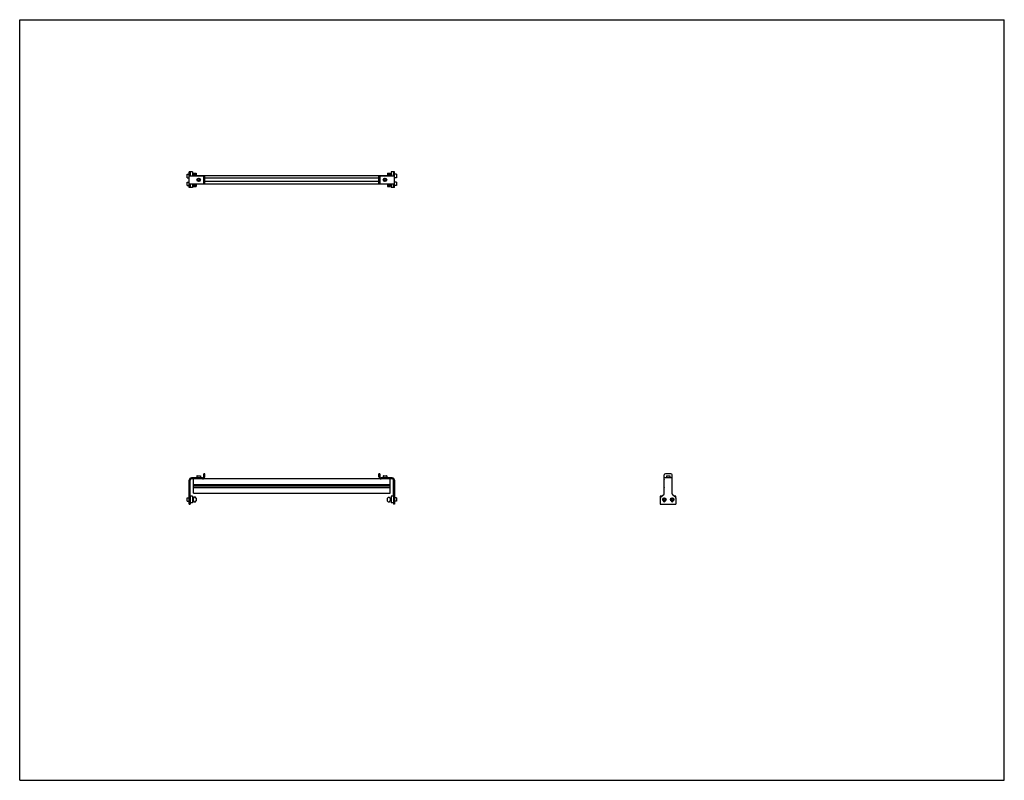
# Model space of a CAD drawing. Header units: inches. Extents: x 0 to 110, y 0 to 85.
import ezdxf

# ---------------------------------------------------------------- set-up
doc = ezdxf.new("R2010")
doc.units = ezdxf.units.IN
doc.header["$LTSCALE"] = 6.05
doc.header["$MEASUREMENT"] = 0
doc.layers.get('0').update_dxf_attribs({"linetype": 'CONTINUOUS'})
for name, color, linetype in [('200626M_BL3', 7, 'CONTINUOUS'), ('200626M_BL8', 7, 'CONTINUOUS'), ('201937_BL1', 7, 'CONTINUOUS'), ('201937_BL6', 7, 'CONTINUOUS'), ('202444_BL2', 7, 'CONTINUOUS'), ('202444_BL7', 7, 'CONTINUOUS'), ('207135_WW_207135_22_BL4', 7, 'CONTINUOUS'), ('9206XXM_920614M_BL10', 7, 'CONTINUOUS'), ('9206XXM_920614M_BL5', 7, 'CONTINUOUS'), ('9206XXM_920620M_BL0', 7, 'CONTINUOUS'), ('9206XXM_920620M_BL11', 7, 'CONTINUOUS'), ('9206XXM_920620M_BL12', 7, 'CONTINUOUS'), ('9206XXM_920620M_BL9', 7, 'CONTINUOUS')]:
    doc.layers.add(name, color=color, linetype=linetype)

# ---------------------------------------------------------------- blocks, each defined once
blk = doc.blocks.new('9206XXM_920620M_BL0', base_point=(19.05, 49.02))
at = {"layer": '9206XXM_920620M_BL0', "color": 7, "linetype": 'CONTINUOUS'}
for p, q in [((18.7, 66.84), (18.72, 66.86)), ((18.7, 66.49), (18.7, 66.84)), ((18.7, 66.49), (18.72, 66.47)), ((18.72, 66.47), (18.72, 66.86)), ((18.72, 66.86), (18.93, 66.86)), ((18.72, 66.47), (18.93, 66.47)), ((19.3, 66.55), (19.4, 66.55)), ((18.7, 31.55), (18.72, 31.57)), ((18.7, 31.2), (18.7, 31.55)), ((18.7, 31.2), (18.72, 31.18)), ((18.72, 31.18), (18.72, 31.57)), ((18.72, 31.57), (18.93, 31.57)), ((18.72, 31.18), (18.93, 31.18)), ((19.3, 31.49), (19.4, 31.49)), ((19.3, 31.26), (19.4, 31.26))]:
    blk.add_line(p, q, dxfattribs=at)
blk = doc.blocks.new('201937_BL1', base_point=(19.81, 49.42))
at = {"layer": '201937_BL1', "color": 7, "linetype": 'CONTINUOUS'}
for p, q in [((18.93, 66.23), (18.93, 67.98)), ((19.05, 67.98), (18.93, 67.98)), ((18.93, 67.54), (20.68, 67.54)), ((19.05, 67.79), (19.05, 67.54)), ((20.56, 66.66), (20.56, 67.54)), ((20.68, 66.66), (20.68, 67.54)), ((18.93, 66.66), (20.68, 66.66)), ((19.05, 66.23), (18.93, 66.23)), ((19.05, 66.66), (19.05, 66.41)), ((20.56, 33.92), (20.56, 34.24)), ((20.68, 34.24), (20.56, 34.24)), ((20.68, 33.92), (20.68, 34.24)), ((18.93, 30.87), (18.93, 33.55)), ((19.05, 31.75), (19.05, 33.55)), ((20.43, 33.8), (19.18, 33.8)), ((20.43, 33.68), (19.18, 33.68)), ((18.93, 30.87), (19.05, 30.87)), ((19.05, 31.54), (19.05, 30.87))]:
    blk.add_line(p, q, dxfattribs=at)
for centre, radius, start, end in [((19.18, 33.55), 0.245, 90, 180), ((19.18, 33.55), 0.125, 90, 180), ((20.43, 33.92), 0.245, 270, 360), ((20.43, 33.92), 0.125, 270, 360)]:
    blk.add_arc(centre, radius, start, end, dxfattribs=at)
blk = doc.blocks.new('202444_BL2', base_point=(19.18, 49.49))
at = {"layer": '202444_BL2', "color": 7, "linetype": 'CONTINUOUS'}
for p, q in [((19.05, 67.98), (19.05, 67.79)), ((19.3, 67.98), (19.05, 67.98)), ((19.3, 67.98), (19.3, 67.54)), ((19.05, 66.41), (19.05, 66.23)), ((19.3, 66.23), (19.05, 66.23)), ((19.3, 66.66), (19.3, 66.23)), ((19.05, 31.75), (19.05, 31)), ((19.3, 31.75), (19.05, 31.75)), ((19.3, 31), (19.05, 31)), ((19.3, 31.75), (19.3, 31))]:
    blk.add_line(p, q, dxfattribs=at)
blk = doc.blocks.new('200626M_BL3', base_point=(19.56, 49.48))
at = {"layer": '200626M_BL3', "color": 7, "linetype": 'CONTINUOUS'}
for p, q in [((19.4, 67.85), (19.4, 67.54)), ((19.4, 67.85), (19.73, 67.85)), ((19.5, 67.85), (19.5, 67.54)), ((19.6, 67.85), (19.6, 67.54)), ((19.73, 67.85), (19.73, 67.54)), ((19.4, 66.66), (19.4, 66.35)), ((19.4, 66.35), (19.73, 66.35)), ((19.5, 66.66), (19.5, 66.35)), ((19.6, 66.66), (19.6, 66.35)), ((19.73, 66.66), (19.73, 66.35)), ((19.4, 31.19), (19.4, 31.56)), ((19.4, 31.56), (19.5, 31.56)), ((19.5, 31.19), (19.4, 31.19)), ((19.5, 31.56), (19.5, 31.67)), ((19.5, 31.67), (19.6, 31.67)), ((19.5, 31.1), (19.5, 31.19)), ((19.6, 31.1), (19.5, 31.1)), ((19.73, 31.54), (19.6, 31.67)), ((19.6, 31.1), (19.73, 31.23)), ((19.73, 31.54), (19.73, 31.23))]:
    blk.add_line(p, q, dxfattribs=at)
blk = doc.blocks.new('207135_WW_207135_22_BL4', base_point=(46.16, 49.82))
at = {"layer": '207135_WW_207135_22_BL4', "color": 7, "linetype": 'CONTINUOUS'}
for p, q in [((19.42, 67.54), (19.42, 67.54)), ((41.38, 67.54), (19.42, 67.54)), ((40.12, 67.3), (20.68, 67.3)), ((41.38, 67.54), (41.38, 67.54)), ((19.42, 66.66), (19.42, 66.66)), ((19.42, 66.66), (41.38, 66.66)), ((40.12, 66.9), (20.68, 66.9)), ((41.38, 66.66), (41.38, 66.66)), ((19.42, 32.1), (19.42, 33.68)), ((19.42, 33.04), (41.38, 33.04)), ((19.42, 33), (41.38, 33)), ((40.37, 33.68), (20.43, 33.68)), ((41.38, 32.1), (41.38, 33.68)), ((72.01, 33.04), (72.01, 33.62)), ((72.01, 33.04), (72.01, 33.04)), ((72.89, 33.04), (72.89, 33.62)), ((72.89, 33.04), (72.89, 33.04)), ((19.42, 32.99), (41.38, 32.99)), ((19.42, 32.79), (41.38, 32.79)), ((19.42, 32.78), (41.38, 32.78)), ((19.42, 32.74), (41.38, 32.74)), ((19.42, 32.1), (41.38, 32.1)), ((72.01, 32.75), (72.01, 32.74)), ((72.01, 32.17), (72.01, 32.74)), ((72.89, 32.74), (72.89, 32.75)), ((72.89, 32.17), (72.89, 32.74))]:
    blk.add_line(p, q, dxfattribs=at)
for centre, start, end in [((72.07, 33.62), 161.5135, 180), ((72.83, 33.62), 0, 18.4865), ((72.07, 32.17), 180, 198.4865), ((72.83, 32.17), 341.5135, 360)]:
    blk.add_arc(centre, 0.0625, start, end, dxfattribs=at)
blk = doc.blocks.new('9206XXM_920614M_BL5', base_point=(20, 50.55))
at = {"layer": '9206XXM_920614M_BL5', "color": 7, "linetype": 'CONTINUOUS'}
for p, q in [((19.9, 67.16), (20, 67.22)), ((19.9, 67.04), (19.9, 67.16)), ((20, 67.22), (20.09, 67.16)), ((20.09, 67.16), (20.09, 67.04)), ((20, 66.99), (19.9, 67.04)), ((20.09, 67.04), (20, 66.99)), ((19.82, 34.04), (19.8, 34.02)), ((19.8, 34.02), (19.8, 33.8)), ((19.8, 34.02), (20.19, 34.02)), ((19.82, 34.04), (20.17, 34.04)), ((20.17, 34.04), (20.19, 34.02)), ((20.19, 34.02), (20.19, 33.8))]:
    blk.add_line(p, q, dxfattribs=at)
for radius in [0.197, 0.177, 0.114]:
    blk.add_circle((20, 67.1), radius, dxfattribs=at)
blk = doc.blocks.new('201937_BL6', base_point=(56.72, 49.42))
at = {"layer": '201937_BL6', "color": 7, "linetype": 'CONTINUOUS'}
for p, q in [((40.12, 67.54), (41.87, 67.54)), ((40.12, 66.66), (40.12, 67.54)), ((40.24, 67.54), (40.24, 66.66)), ((41.87, 67.98), (41.75, 67.98)), ((41.75, 67.54), (41.75, 67.79)), ((41.87, 66.23), (41.87, 67.98)), ((40.12, 66.66), (41.87, 66.66)), ((41.75, 66.41), (41.75, 66.66)), ((41.87, 66.23), (41.75, 66.23)), ((40.24, 34.24), (40.12, 34.24)), ((40.12, 33.92), (40.12, 34.24)), ((40.24, 34.24), (40.24, 33.92)), ((72.01, 32.02), (72.01, 34.12)), ((72.76, 34.24), (72.14, 34.24)), ((72.89, 32.02), (72.89, 34.12)), ((41.62, 33.8), (40.37, 33.8)), ((41.62, 33.68), (40.37, 33.68)), ((41.75, 31.75), (41.75, 33.55)), ((41.87, 33.55), (41.87, 30.87)), ((72.89, 33.8), (72.01, 33.8)), ((71.97, 31.92), (71.62, 31.64)), ((73.28, 31.64), (72.93, 31.92)), ((41.75, 31.54), (41.75, 30.87)), ((41.87, 30.87), (41.75, 30.87)), ((71.57, 31.54), (71.57, 30.87)), ((71.57, 30.87), (73.32, 30.87)), ((73.32, 31.54), (73.32, 30.87))]:
    blk.add_line(p, q, dxfattribs=at)
for centre, radius, start, end in [((72.14, 34.12), 0.125, 90, 180), ((72.76, 34.12), 0.125, 0, 90), ((40.37, 33.92), 0.245, 180, 270), ((40.37, 33.92), 0.125, 180, 270), ((41.62, 33.55), 0.245, 0, 90), ((41.62, 33.55), 0.125, 0, 90), ((71.89, 32.02), 0.125, 309.2144, 360), ((73.01, 32.02), 0.125, 180, 230.7856), ((71.7, 31.54), 0.125, 129.2144, 180), ((72.01, 31.24), 0.125, 188.351, 351.6442), ((72.89, 31.24), 0.125, 188.351, 351.6442), ((73.2, 31.54), 0.125, 0, 50.7856)]:
    blk.add_arc(centre, radius, start, end, dxfattribs=at)
blk = doc.blocks.new('202444_BL7', base_point=(57.41, 49.49))
at = {"layer": '202444_BL7', "color": 7, "linetype": 'CONTINUOUS'}
for p, q in [((41.75, 67.98), (41.5, 67.98)), ((41.5, 67.98), (41.5, 67.54)), ((41.75, 67.98), (41.75, 67.79)), ((41.5, 66.66), (41.5, 66.23)), ((41.75, 66.23), (41.5, 66.23)), ((41.75, 66.41), (41.75, 66.23)), ((41.75, 31.75), (41.5, 31.75)), ((41.5, 31.75), (41.5, 31)), ((41.75, 31), (41.5, 31)), ((41.75, 31.75), (41.75, 31)), ((71.57, 31.75), (71.57, 31.54)), ((71.76, 31.75), (71.57, 31.75)), ((73.32, 31.75), (73.14, 31.75)), ((73.32, 31.54), (73.32, 31.75))]:
    blk.add_line(p, q, dxfattribs=at)
blk = doc.blocks.new('200626M_BL8', base_point=(41.24, 49.47))
at = {"layer": '200626M_BL8', "color": 7, "linetype": 'CONTINUOUS'}
for p, q in [((41.08, 67.85), (41.4, 67.85)), ((41.08, 67.85), (41.08, 67.54)), ((41.2, 67.85), (41.2, 67.54)), ((41.3, 67.85), (41.3, 67.54)), ((41.4, 67.85), (41.4, 67.54)), ((41.08, 66.66), (41.08, 66.35)), ((41.08, 66.35), (41.4, 66.35)), ((41.2, 66.66), (41.2, 66.35)), ((41.3, 66.66), (41.3, 66.35)), ((41.4, 66.66), (41.4, 66.35)), ((41.2, 31.65), (41.08, 31.53)), ((41.08, 31.21), (41.08, 31.53)), ((41.08, 31.21), (41.2, 31.09)), ((41.2, 31.65), (41.3, 31.65)), ((41.3, 31.09), (41.2, 31.09)), ((41.3, 31.65), (41.3, 31.56)), ((41.3, 31.56), (41.4, 31.56)), ((41.4, 31.19), (41.3, 31.19)), ((41.3, 31.19), (41.3, 31.09)), ((41.4, 31.56), (41.4, 31.19))]:
    blk.add_line(p, q, dxfattribs=at)
blk = doc.blocks.new('9206XXM_920620M_BL9', base_point=(56.81, 49.02))
at = {"layer": '9206XXM_920620M_BL9', "color": 7, "linetype": 'CONTINUOUS'}
for p, q in [((41.5, 66.55), (41.4, 66.55)), ((42.09, 66.86), (41.87, 66.86)), ((42.09, 66.47), (41.87, 66.47)), ((42.09, 66.86), (42.11, 66.84)), ((42.09, 66.86), (42.09, 66.47)), ((42.11, 66.49), (42.09, 66.47)), ((42.11, 66.84), (42.11, 66.49)), ((41.5, 31.49), (41.4, 31.49)), ((41.5, 31.26), (41.4, 31.26)), ((42.09, 31.57), (41.87, 31.57)), ((42.09, 31.18), (41.87, 31.18)), ((42.11, 31.55), (42.09, 31.57)), ((42.09, 31.57), (42.09, 31.18)), ((42.11, 31.2), (42.09, 31.18)), ((42.11, 31.55), (42.11, 31.2)), ((71.91, 31.43), (72.01, 31.49)), ((71.91, 31.32), (71.91, 31.43)), ((72.01, 31.26), (71.91, 31.32)), ((72.01, 31.49), (72.11, 31.43)), ((72.11, 31.32), (72.01, 31.26)), ((72.11, 31.43), (72.11, 31.32))]:
    blk.add_line(p, q, dxfattribs=at)
for radius in [0.197, 0.177, 0.114]:
    blk.add_circle((72.01, 31.38), radius, dxfattribs=at)
blk = doc.blocks.new('9206XXM_920614M_BL10', base_point=(56.63, 50.55))
at = {"layer": '9206XXM_920614M_BL10', "color": 7, "linetype": 'CONTINUOUS'}
for p, q in [((40.71, 67.16), (40.81, 67.22)), ((40.71, 67.04), (40.71, 67.16)), ((40.81, 67.22), (40.91, 67.16)), ((40.91, 67.16), (40.91, 67.04)), ((40.81, 66.99), (40.71, 67.04)), ((40.91, 67.04), (40.81, 66.99)), ((40.63, 34.04), (40.61, 34.02)), ((40.61, 34.02), (41, 34.02)), ((40.61, 34.02), (40.61, 33.8)), ((40.63, 34.04), (40.98, 34.04)), ((41, 34.02), (40.98, 34.04)), ((41, 34.02), (41, 33.8)), ((72.27, 34.04), (72.25, 34.02)), ((72.25, 34.02), (72.25, 33.8)), ((72.25, 34.02), (72.65, 34.02)), ((72.27, 34.04), (72.63, 34.04)), ((72.63, 34.04), (72.65, 34.02)), ((72.65, 34.02), (72.65, 33.8))]:
    blk.add_line(p, q, dxfattribs=at)
for radius in [0.197, 0.177, 0.114]:
    blk.add_circle((40.81, 67.1), radius, dxfattribs=at)
blk = doc.blocks.new('9206XXM_920620M_BL11', base_point=(19.05, 67.54))
at = {"layer": '9206XXM_920620M_BL11', "color": 7, "linetype": 'CONTINUOUS'}
for p, q in [((18.7, 67.72), (18.72, 67.74)), ((18.7, 67.36), (18.7, 67.72)), ((18.7, 67.36), (18.72, 67.34)), ((18.72, 67.34), (18.72, 67.74)), ((18.72, 67.74), (18.93, 67.74)), ((18.72, 67.34), (18.93, 67.34)), ((19.3, 67.66), (19.4, 67.66))]:
    blk.add_line(p, q, dxfattribs=at)
blk = doc.blocks.new('9206XXM_920620M_BL12', base_point=(57.24, 49.46))
at = {"layer": '9206XXM_920620M_BL12', "color": 7, "linetype": 'CONTINUOUS'}
for p, q in [((41.5, 67.66), (41.4, 67.66)), ((42.09, 67.74), (41.87, 67.74)), ((42.09, 67.34), (41.87, 67.34)), ((42.09, 67.74), (42.11, 67.72)), ((42.09, 67.74), (42.09, 67.34)), ((42.11, 67.36), (42.09, 67.34)), ((42.11, 67.72), (42.11, 67.36)), ((72.79, 31.43), (72.89, 31.49)), ((72.79, 31.32), (72.79, 31.43)), ((72.89, 31.26), (72.79, 31.32)), ((72.89, 31.49), (72.98, 31.43)), ((72.98, 31.32), (72.89, 31.26)), ((72.98, 31.43), (72.98, 31.32))]:
    blk.add_line(p, q, dxfattribs=at)
for radius in [0.197, 0.177, 0.114]:
    blk.add_circle((72.89, 31.38), radius, dxfattribs=at)

msp = doc.modelspace()

# ---------------------------------------------------------------- linework, layer by layer
at = {"color": 7, "linetype": 'CONTINUOUS'}
for p, q in [((0, 0), (0, 85)), ((0, 85), (110, 85)), ((110, 0), (110, 85)), ((0, 0), (110, 0))]:
    msp.add_line(p, q, dxfattribs=at)

# ---------------------------------------------------------------- block references
at = {"layer": '200626M_BL3'}
msp.add_blockref('200626M_BL3', (19.56, 49.48), dxfattribs=at)
at = {"layer": '200626M_BL8'}
msp.add_blockref('200626M_BL8', (41.24, 49.47), dxfattribs=at)
at = {"layer": '201937_BL1'}
msp.add_blockref('201937_BL1', (19.81, 49.42), dxfattribs=at)
at = {"layer": '201937_BL6'}
msp.add_blockref('201937_BL6', (56.72, 49.42), dxfattribs=at)
at = {"layer": '202444_BL2'}
msp.add_blockref('202444_BL2', (19.18, 49.49), dxfattribs=at)
at = {"layer": '202444_BL7'}
msp.add_blockref('202444_BL7', (57.41, 49.49), dxfattribs=at)
at = {"layer": '207135_WW_207135_22_BL4'}
msp.add_blockref('207135_WW_207135_22_BL4', (46.16, 49.82), dxfattribs=at)
at = {"layer": '9206XXM_920614M_BL10'}
msp.add_blockref('9206XXM_920614M_BL10', (56.63, 50.55), dxfattribs=at)
at = {"layer": '9206XXM_920614M_BL5'}
msp.add_blockref('9206XXM_920614M_BL5', (20, 50.55), dxfattribs=at)
at = {"layer": '9206XXM_920620M_BL0'}
msp.add_blockref('9206XXM_920620M_BL0', (19.05, 49.02), dxfattribs=at)
at = {"layer": '9206XXM_920620M_BL11'}
msp.add_blockref('9206XXM_920620M_BL11', (19.05, 67.54), dxfattribs=at)
at = {"layer": '9206XXM_920620M_BL12'}
msp.add_blockref('9206XXM_920620M_BL12', (57.24, 49.46), dxfattribs=at)
at = {"layer": '9206XXM_920620M_BL9'}
msp.add_blockref('9206XXM_920620M_BL9', (56.81, 49.02), dxfattribs=at)

doc.saveas('drawing.dxf')
